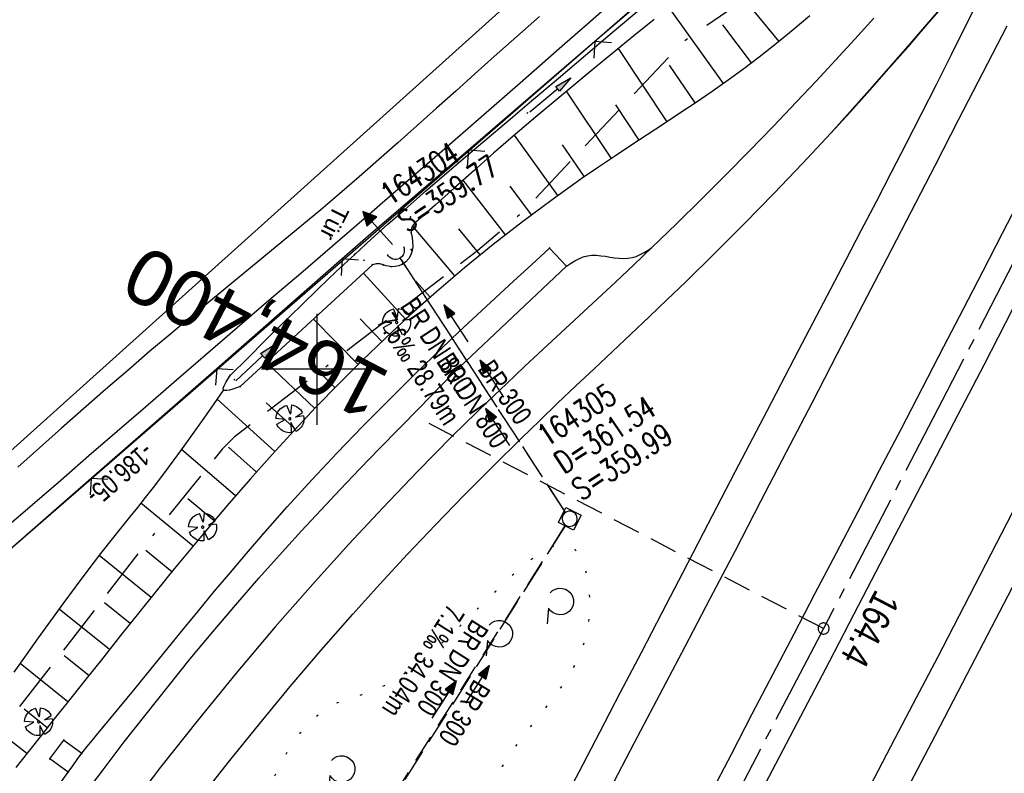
# Model space of a CAD drawing. Extents: x 510037 to 510706, y 460701 to 461658.
# Tile 23 of 34: x 510373 to 510462, y 461264 to 461331. Entities that reach past the tile are written whole.
import ezdxf
from ezdxf.enums import TextEntityAlignment as Align

# ---------------------------------------------------------------- set-up
doc = ezdxf.new("R2010")
doc.units = 0
doc.header["$LTSCALE"] = 10
doc.header["$MEASUREMENT"] = 0
for name, pattern in [('ACAD_ISO16W100', [73, 15, -6.5, 15, -6.5, 15, -7, 1, -7]), ('ACHSE', [5.5, 4, -0.5, 0.5, -0.5]), ('AUSGEZOGEN', [0]), ('LT00', [0]), ('LT07', [0.22, 0.02, -0.2]), ('LT12', [0.4, 0.3, -0.1]), ('LT17', [0.15, 0.1, -0.05]), ('STRICHLINIE2', [0.375, 0.25, -0.125])]:
    doc.linetypes.add(name, pattern=pattern)
doc.layers.get('0').update_dxf_attribs({"linetype": 'LT00'})
for name, color, linetype in [('--EK_FBR', 1, 'LT00'), ('--EK_Halt-Pfeil', 4, 'LT00'), ('--EK_Haltung', 7, 'STRICHLINIE2'), ('--EK_Haltung-Text', 140, 'LT00'), ('--EK_Schacht-Text', 5, 'LT00'), ('--EK_ST-93-1', 30, 'LT17'), ('--EL_DFK_AB_L', 21, 'LT00'), ('--EL_Halt-Pfeil', 4, 'LT00'), ('--EL_Haltung', 182, 'STRICHLINIE2'), ('--EL_Haltung-Text', 182, 'LT00'), ('-AX-093', 35, 'ACHSE'), ('-ST-93-1', 250, 'LT00'), ('ABSTAND', 8, 'LT00'), ('BAB-KABEL', 220, 'ACAD_ISO16W100'), ('DFK_AB_L', 21, 'LT00'), ('DFK_KATASTER', 250, 'LT00'), ('DL', 182, 'LT12'), ('DL_PFEIL', 201, 'LT00'), ('DL_TEXT', 182, 'LT00'), ('GEHOELZ_SYMB', 252, 'Continuous'), ('PFEIL', 140, 'AUSGEZOGEN'), ('TOR_TEXT_A', 11, 'Continuous'), ('V108_AFBR_BAB', 250, 'LT00'), ('V108_BAUM', 250, 'LT00'), ('V108_BOESCH', 250, 'LT00'), ('V108_BOSCHUNG', 250, 'LT00'), ('V108_GEHOELZ', 250, 'LT07'), ('V108_GEHWEG', 250, 'LT00'), ('V108_GRABEN', 250, 'LT00'), ('V108_KA_MULD', 182, 'LT00'), ('V108_LD_MARK', 250, 'LT00'), ('V108_PARK_MS', 1, 'LT00'), ('V108_PK_GR', 1, 'LT00'), ('V108_RASTER', 250, 'LT00'), ('V108_TOR', 10, 'LT00'), ('V108_UK_DURCH', 182, 'LT00'), ('V108_ZAUN', 40, 'LT00')]:
    doc.layers.add(name, color=color, linetype=linetype)
doc.styles.add('Beschrift', font='ARIAL.TTF')
doc.styles.add('Haltungsbeschriftung', font='ARIAL.TTF', dxfattribs={"width": 0.75})
doc.styles.add('schachtbeschriftung', font='romans.shx', dxfattribs={"width": 0.75, "height": 2})
doc.styles.get("Standard").update_dxf_attribs({"font": 'ARIAL.TTF'})

# ---------------------------------------------------------------- blocks, each defined once
blk = doc.blocks.new('GEHOELZ_SYMB')
at = {"layer": 'GEHOELZ_SYMB'}
blk.add_line((0, 0), (1.4, 0), dxfattribs=at)
blk.add_lwpolyline([(-1.388, 0.017), (-1.612, 0.221), (-1.778, 0.474), (-1.876, 0.761), (-1.898, 1.063), (-1.844, 1.361), (-1.718, 1.636), (-1.526, 1.87), (-1.282, 2.05), (-1, 2.162), (-0.7, 2.2), (-0.4, 2.162), (-0.118, 2.05), (0.126, 1.87), (0.318, 1.636), (0.444, 1.361), (0.498, 1.063), (0.476, 0.761), (0.378, 0.474), (0.212, 0.221), (-0.012, 0.017)], dxfattribs=at)
blk = doc.blocks.new('SYMB0070')
at = {"color": 0, "linetype": 'ByBlock'}
for p, q in [((-0.5, 0), (0.2, 0)), ((0.5, 0), (0.2, 0.1)), ((0.2, 0.1), (0.2, 0)), ((0.468, 0), (0.21, 0.086)), ((0.21, 0.086), (0.21, -0.086)), ((0.21, -0.086), (0.468, 0)), ((0.22, -0.072), (0.437, 0)), ((0.23, -0.058), (0.405, 0)), ((0.24, -0.045), (0.374, 0)), ((0.342, 0), (0.25, 0.031)), ((0.25, 0.031), (0.25, -0.031)), ((0.25, -0.031), (0.342, 0)), ((0.26, -0.017), (0.31, 0)), ((0.27, -0.003), (0.279, 0))]:
    blk.add_line(p, q, dxfattribs=at)
for points in [[(0.2, 0), (0.2, -0.1), (0.5, 0)], [(0.437, 0), (0.22, 0.072), (0.22, -0.072)], [(0.405, 0), (0.23, 0.058), (0.23, -0.058)], [(0.374, 0), (0.24, 0.045), (0.24, -0.045)], [(0.31, 0), (0.26, 0.017), (0.26, -0.017)], [(0.279, 0), (0.27, 0.003), (0.27, -0.003)]]:
    blk.add_lwpolyline(points, dxfattribs=at)
blk = doc.blocks.new('Pfreil3')
at = {"layer": 'PFEIL'}
blk.add_hatch(color=256, dxfattribs=at).paths.add_polyline_path([(-1.549, 0.273), (-1.549, -0.273), (0, 0)])
for p, q in [((-1.549, 0), (-4.831, 0)), ((-1.549, -0.273), (-1.549, 0.273)), ((-1.549, 0.273), (0, 0)), ((0, 0), (-1.549, -0.273))]:
    blk.add_line(p, q, dxfattribs=at)
blk = doc.blocks.new('SYMB0011')
at = {"color": 0, "linetype": 'ByBlock'}
for p, q in [((0.5, 0), (-0.5, 0)), ((0, 0.5), (0, -0.5))]:
    blk.add_line(p, q, dxfattribs=at)
blk = doc.blocks.new('SYMB1107')
at = {"color": 0, "linetype": 'ByBlock'}
for points in [[(-0.2, 0), (-0.196157, 0.039018), (-0.184776, 0.076537), (-0.166294, 0.111114), (-0.141421, 0.141421), (-0.111114, 0.166294), (-0.076537, 0.184776), (-0.039018, 0.196157), (0, 0.2)], [(0, 0.2), (0.039018, 0.196157), (0.076537, 0.184776), (0.111114, 0.166294), (0.141421, 0.141421), (0.166294, 0.111114), (0.184776, 0.076537), (0.196157, 0.039018), (0.2, 0)]]:
    blk.add_lwpolyline(points, dxfattribs=at)
blk = doc.blocks.new('SYMB1122')
at = {"color": 0, "linetype": 'ByBlock'}
for p, q in [((0.311075, 0.391979), (0.09863, 0.092887)), ((0.09863, 0.092887), (0.418246, 0.260377)), ((-0.475333, -0.172973), (-0.166954, -0.06134)), ((-0.166954, -0.06134), (-0.386962, -0.319059)), ((0.008901, -0.038997), (0.02494, -0.031273)), ((0.377481, -0.336756), (0.093097, -0.145464)), ((0.093097, -0.145464), (0.215406, -0.456826)), ((0.022929, -0.501191), (-0.043246, -0.49913))]:
    blk.add_line(p, q, dxfattribs=at)
for points in [[(-0.316293, 0.394214), (-0.150355, 0.155979), (-0.405806, 0.30112)], [(-0.316355, 0.394287), (-0.266036, 0.429988), (-0.211684, 0.459185), (-0.154136, 0.481431), (-0.094277, 0.496382), (-0.033028, 0.50381), (0.028669, 0.503599)], [(0.028669, 0.503599), (0.089866, 0.495753), (0.149621, 0.480392), (0.207015, 0.457753), (0.261166, 0.428184), (0.31124, 0.39214)], [(-0.508141, 0.010932), (-0.503002, 0.073258), (-0.489922, 0.134413), (-0.469118, 0.19339), (-0.440931, 0.249215), (-0.405825, 0.300971)], [(-0.475728, -0.172816), (-0.494391, -0.113127), (-0.505255, -0.05154), (-0.508141, 0.010932)], [(-0.02494, 0.031273), (-0.036039, 0.017355), (-0.04, 0)], [(-0.04, 0), (-0.036039, -0.017355), (-0.02494, -0.031273), (-0.008901, -0.038997), (0.008901, -0.038997)], [(0.008901, 0.038997), (-0.008901, 0.038997), (-0.02494, 0.031273)], [(0.04, 0), (0.036039, 0.017355), (0.02494, 0.031273), (0.008901, 0.038997)], [(0.02494, -0.031273), (0.036039, -0.017355), (0.04, 0)], [(0.418338, 0.260323), (0.450658, 0.204641), (0.475368, 0.14519), (0.492037, 0.083003), (0.500376, 0.019163), (0.500238, -0.045218), (0.491628, -0.109022), (0.474694, -0.171137), (0.449731, -0.230483), (0.417173, -0.286026), (0.377588, -0.336801)], [(-0.043246, -0.49913), (-0.108608, -0.48859), (-0.172076, -0.469745), (-0.232599, -0.442906), (-0.289176, -0.408519), (-0.340869, -0.367153), (-0.386823, -0.319492)], [(0.215414, -0.456858), (0.153338, -0.479878), (0.088821, -0.494738), (0.022929, -0.501191)]]:
    blk.add_lwpolyline(points, dxfattribs=at)
blk = doc.blocks.new('SYMB1210')
at = {"color": 0, "linetype": 'ByBlock'}
blk.add_line((0.018815, -0.179014), (0.055623, -0.17119), dxfattribs=at)
for points in [[(-0.2, -0.2), (-0.2, 0.2), (0.2, 0.2), (0.2, -0.2), (-0.2, -0.2)], [(0.018815, 0.179014), (-0.018815, 0.179014), (-0.055623, 0.17119), (-0.09, 0.155885), (-0.120444, 0.133766), (-0.145623, 0.105801), (-0.164438, 0.073213), (-0.176067, 0.037424), (-0.18, 0)], [(-0.18, 0), (-0.176067, -0.037424), (-0.164438, -0.073213), (-0.145623, -0.105801), (-0.120444, -0.133766), (-0.09, -0.155885), (-0.055623, -0.17119), (-0.018815, -0.179014), (0.018815, -0.179014)], [(0.18, 0), (0.176067, 0.037424), (0.164438, 0.073213), (0.145623, 0.105801), (0.120444, 0.133766), (0.09, 0.155885), (0.055623, 0.17119), (0.018815, 0.179014)], [(0.055623, -0.17119), (0.09, -0.155885), (0.120444, -0.133766), (0.145623, -0.105801), (0.164438, -0.073213), (0.176067, -0.037424), (0.18, 0)]]:
    blk.add_lwpolyline(points, dxfattribs=at)
blk = doc.blocks.new('SYMB0024')
at = {"color": 0, "linetype": 'ByBlock'}
for p, q in [((-0.5, 0.5), (0, 0)), ((0, 0), (0.5, 0.5))]:
    blk.add_line(p, q, dxfattribs=at)
blk = doc.blocks.new('SYMB2')
at = {"color": 0, "linetype": 'ByBlock', "flags": 128}
for points in [[(-0.031395, 0.499013), (-0.093691, 0.491144), (-0.154509, 0.475528), (-0.21289, 0.452414), (-0.267913, 0.422164), (-0.318712, 0.385257), (-0.364484, 0.342274), (-0.404509, 0.293893), (-0.438154, 0.240877), (-0.464888, 0.184062), (-0.484292, 0.124345), (-0.496058, 0.062667), (-0.5, 0)], [(-0.5, 0), (-0.496058, -0.062667), (-0.484292, -0.124345), (-0.464888, -0.184062), (-0.438154, -0.240877), (-0.404509, -0.293893), (-0.364485, -0.342274), (-0.318712, -0.385257), (-0.267914, -0.422164), (-0.21289, -0.452414), (-0.154509, -0.475529), (-0.093691, -0.491144), (-0.031395, -0.499014), (0.031395, -0.499014)], [(0.5, 0), (0.496057, 0.062667), (0.484292, 0.124345), (0.464888, 0.184062), (0.438153, 0.240877), (0.404509, 0.293893), (0.364484, 0.342274), (0.318712, 0.385257), (0.267913, 0.422164), (0.21289, 0.452414), (0.154509, 0.475528), (0.093691, 0.491144), (0.031395, 0.499013), (-0.031395, 0.499013)], [(0.031395, -0.499014), (0.093691, -0.491144), (0.154509, -0.475529), (0.21289, -0.452414), (0.267914, -0.422164), (0.318712, -0.385257), (0.364485, -0.342274), (0.404509, -0.293893), (0.438154, -0.240877), (0.464889, -0.184062), (0.484292, -0.124345), (0.496058, -0.062667), (0.5, 0)]]:
    blk.add_lwpolyline(points, dxfattribs=at)

msp = doc.modelspace()

# ---------------------------------------------------------------- linework, layer by layer
at = {"layer": '--EK_FBR'}
for points in [[(510446.234, 461321.265), (510447.988, 461323.188), (510449.727, 461325.125), (510451.453, 461327.074), (510453.167, 461329.032), (510454.874, 461330.998), (510456.573, 461332.97), (510458.269, 461334.946), (510459.962, 461336.924)], [(510426.344, 461332.846), (510424.322, 461331.075), (510422.303, 461329.303), (510420.285, 461327.529), (510418.266, 461325.756), (510414.769, 461322.696), (510411.265, 461319.643), (510407.754, 461316.596), (510404.238, 461313.556), (510401.383, 461311.094), (510398.526, 461308.634), (510395.668, 461306.176), (510392.811, 461303.718), (510389.955, 461301.258), (510387.101, 461298.795), (510384.558, 461296.596), (510382.016, 461294.394), (510379.475, 461292.192), (510376.933, 461289.992), (510374.389, 461287.793), (510371.841, 461285.599)], [(510420.004, 461331.77), (510415.937, 461328.156), (510414.206, 461326.604), (510412.476, 461325.049), (510410.747, 461323.495), (510409.015, 461321.942), (510407.279, 461320.394), (510405.537, 461318.854), (510403.787, 461317.323), (510402.027, 461315.804), (510400.336, 461314.367), (510398.636, 461312.94), (510396.928, 461311.522), (510395.216, 461310.11), (510393.502, 461308.7), (510391.786, 461307.292), (510390.072, 461305.881), (510388.362, 461304.467), (510386.657, 461303.046), (510384.96, 461301.615), (510382.957, 461299.902), (510380.965, 461298.175), (510378.982, 461296.437), (510377.007, 461294.691), (510375.036, 461292.939), (510373.068, 461291.184)], [(510458.954, 461332.149), (510457.991, 461330.195), (510457.023, 461328.244), (510455.698, 461325.601), (510454.362, 461322.965), (510453.015, 461320.333), (510451.661, 461317.705), (510450.3, 461315.081), (510448.934, 461312.459), (510447.566, 461309.839), (510446.196, 461307.219), (510443.324, 461301.724), (510440.454, 461296.228), (510437.589, 461290.73), (510434.728, 461285.229), (510432.867, 461281.643), (510431.006, 461278.057), (510429.145, 461274.472), (510427.282, 461270.887), (510425.415, 461267.305), (510423.542, 461263.725), (510421.702, 461260.224)], [(510430.126, 461310.955), (510428.501, 461309.41), (510426.868, 461307.874), (510425.228, 461306.345), (510423.585, 461304.819), (510421.942, 461303.294), (510420.3, 461301.766), (510418.663, 461300.234), (510417.033, 461298.695), (510415.413, 461297.145), (510412.196, 461293.993), (510409.029, 461290.791), (510405.911, 461287.539), (510402.842, 461284.242), (510399.822, 461280.899), (510396.241, 461276.806), (510392.731, 461272.653), (510389.293, 461268.44), (510385.925, 461264.169), (510384.02, 461261.686)], [(510389.482, 461261.378), (510392.135, 461264.766), (510394.833, 461268.118), (510397.576, 461271.432), (510400.366, 461274.707), (510403.203, 461277.941), (510405.653, 461280.657), (510408.136, 461283.343), (510410.652, 461285.999), (510413.198, 461288.625), (510415.775, 461291.222), (510418.38, 461293.789), (510420.007, 461295.365), (510421.643, 461296.933), (510423.284, 461298.493), (510424.929, 461300.05), (510426.576, 461301.606), (510428.223, 461303.161), (510429.866, 461304.72), (510431.505, 461306.284), (510433.136, 461307.856)], [(510464.34, 461283.805), (510461.41, 461278.157), (510458.473, 461272.512), (510455.609, 461267.027), (510452.738, 461261.545), (510449.861, 461256.066), (510446.981, 461250.589), (510444.821, 461246.487), (510442.661, 461242.386), (510440.501, 461238.284), (510438.344, 461234.181), (510436.189, 461230.076), (510434.557, 461226.961), (510432.926, 461223.845), (510431.295, 461220.729), (510429.662, 461217.614)]]:
    msp.add_lwpolyline(points, dxfattribs=at)
at = {"layer": '--EK_FBR', "color": 0}
for points in [[(510450.089, 461331.615), (510448.375, 461329.714), (510446.645, 461327.827), (510444.901, 461325.952), (510443.146, 461324.088), (510441.019, 461321.857), (510438.876, 461319.641), (510436.717, 461317.441), (510434.539, 461315.259), (510432.343, 461313.096), (510430.126, 461310.955)], [(510433.136, 461307.856), (510435.815, 461310.479), (510438.467, 461313.13), (510441.089, 461315.811), (510443.678, 461318.522), (510446.234, 461321.265)], [(510463.392, 461315.645), (510461.64, 461312.233), (510459.886, 461308.822), (510458.128, 461305.412), (510456.367, 461302.005), (510454.44, 461298.292), (510452.509, 461294.581), (510450.574, 461290.872), (510448.637, 461287.163), (510446.699, 461283.455), (510444.763, 461279.747), (510442.884, 461276.143), (510441.006, 461272.539), (510439.127, 461268.935), (510437.248, 461265.331), (510435.366, 461261.729)], [(510462.582, 461305.418), (510459.976, 461300.376), (510457.649, 461295.888), (510455.317, 461291.403), (510452.981, 461286.92), (510450.643, 461282.438), (510448.303, 461277.957), (510446.061, 461273.665), (510443.819, 461269.373), (510441.575, 461265.082), (510439.328, 461260.792), (510437.078, 461256.504), (510434.858, 461252.282), (510432.635, 461248.061), (510430.41, 461243.842), (510428.184, 461239.623), (510425.957, 461235.405), (510423.661, 461231.055), (510421.363, 461226.705), (510419.064, 461222.356), (510416.761, 461218.009)]]:
    msp.add_lwpolyline(points, dxfattribs=at)
at = {"layer": '--EK_Haltung'}
for p, q in [((510422.317, 461287.164), (510407.459, 461310.056)), ((510404.875, 461258.433), (510422.323, 461285.902))]:
    msp.add_line(p, q, dxfattribs=at)
at = {"layer": '--EK_ST-93-1', "ltscale": 2.5}
msp.add_line((510445.57, 461276.658), (510410.077, 461295.107), dxfattribs=at)
at = {"layer": '--EL_DFK_AB_L'}
msp.add_line((510312.406, 461231.661), (510451.684, 461352.747), dxfattribs=at)
at = {"layer": '--EL_Haltung'}
for p, q in [((510422.317, 461287.164), (510407.459, 461310.056)), ((510404.875, 461258.433), (510422.323, 461285.902))]:
    msp.add_line(p, q, dxfattribs=at)
at = {"layer": '-AX-093', "ltscale": 0.2}
msp.add_lwpolyline([(510527.066, 461437.234), (510515.84, 461414.577), (510504.543, 461391.955), (510493.175, 461369.369), (510481.735, 461346.82), (510479.769, 461342.962), (510468.246, 461320.455), (510456.653, 461297.983), (510444.991, 461275.548), (510433.262, 461253.147), (510421.466, 461230.781), (510409.606, 461208.45), (510397.682, 461186.152), (510385.696, 461163.888), (510373.649, 461141.657), (510361.542, 461119.458), (510349.377, 461097.292), (510337.154, 461075.156), (510324.875, 461053.052), (510312.542, 461030.979)], dxfattribs=at)
at = {"layer": 'BAB-KABEL', "ltscale": 0.03, "flags": 128}
msp.add_lwpolyline([(510574.854, 461594.797), (510569.709, 461582.702), (510561.197, 461562.126), (510551.358, 461540.285), (510542.348, 461520.114), (510533.339, 461500.769), (510523.916, 461480.839), (510512.925, 461456.785), (510503.173, 461435.53), (510491.516, 461410.888), (510474.146, 461375.68), (510470.859, 461368.066), (510456.674, 461345.86), (510442.111, 461335.81), (510432.931, 461329.474), (510418.518, 461314.174), (510414.451, 461310.683), (510392.53, 461293.882), (510391.469, 461292.794), (510384.563, 461284.244), (510370.438, 461266.049), (510358.864, 461249.204), (510349.555, 461235.403), (510346.847, 461229.517), (510339.039, 461212.715), (510332.433, 461196.665), (510327.779, 461184.214), (510324.163, 461168.348), (510321.559, 461140.499), (510321.109, 461134.948), (510320.207, 461121.149), (510318.96, 461109.13), (510317.768, 461098.77), (510314.001, 461086.177), (510307.387, 461063.506), (510303.808, 461056.081), (510295.354, 461038.149), (510284.521, 461019.14), (510277.078, 461005.45), (510269.639, 460991.858), (510259.079, 460974.133), (510247.227, 460955.03), (510235.378, 460934.178), (510229.775, 460924.434), (510224.086, 460914.625), (510217.196, 460902.584), (510206.179, 460883.308), (510199.385, 460872.008), (510196.631, 460864.652), (510190.018, 460847.767), (510183.495, 460836.65), (510180.008, 460830.874), (510176.148, 460823.975), (510174.496, 460821.683), (510167.06, 460811.484), (510163.849, 460807.726), (510158.702, 460798.437), (510145.591, 460775.749), (510145.515, 460775.622), (510145.337, 460775.342)], dxfattribs=at)
at = {"layer": 'DFK_AB_L'}
msp.add_line((510312.406, 461231.661), (510451.684, 461352.747), dxfattribs=at)
at = {"layer": 'DFK_KATASTER'}
msp.add_line((510369.098, 461289.671), (510434.33, 461348.34), dxfattribs=at)
at = {"layer": 'DL'}
for p, q in [((510422.317, 461287.164), (510407.459, 461310.056)), ((510422.317, 461285.89), (510404.967, 461258.429))]:
    msp.add_line(p, q, dxfattribs=at)
at = {"layer": 'V108_AFBR_BAB'}
for points in [[(510446.234, 461321.265), (510447.988, 461323.188), (510449.727, 461325.125), (510451.453, 461327.074), (510453.167, 461329.032), (510454.874, 461330.998), (510456.573, 461332.97), (510458.269, 461334.946), (510459.962, 461336.924)], [(510426.344, 461332.846), (510424.322, 461331.075), (510422.303, 461329.303), (510420.285, 461327.529), (510418.266, 461325.756), (510414.769, 461322.696), (510411.265, 461319.643), (510407.754, 461316.596), (510404.238, 461313.556), (510401.383, 461311.094), (510398.526, 461308.634), (510395.668, 461306.176), (510392.811, 461303.718), (510389.955, 461301.258), (510387.101, 461298.795), (510384.558, 461296.596), (510382.016, 461294.394), (510379.475, 461292.192), (510376.933, 461289.992), (510374.389, 461287.793), (510371.841, 461285.599)], [(510420.004, 461331.77), (510415.937, 461328.156), (510414.206, 461326.604), (510412.476, 461325.049), (510410.747, 461323.495), (510409.015, 461321.942), (510407.279, 461320.394), (510405.537, 461318.854), (510403.787, 461317.323), (510402.027, 461315.804), (510400.336, 461314.367), (510398.636, 461312.94), (510396.928, 461311.522), (510395.216, 461310.11), (510393.502, 461308.7), (510391.786, 461307.292), (510390.072, 461305.881), (510388.362, 461304.467), (510386.657, 461303.046), (510384.96, 461301.615), (510382.957, 461299.902), (510380.965, 461298.175), (510378.982, 461296.437), (510377.007, 461294.691), (510375.036, 461292.939), (510373.068, 461291.184)], [(510458.954, 461332.149), (510457.991, 461330.195), (510457.023, 461328.244), (510455.698, 461325.601), (510454.362, 461322.965), (510453.015, 461320.333), (510451.661, 461317.705), (510450.3, 461315.081), (510448.934, 461312.459), (510447.566, 461309.839), (510446.196, 461307.219), (510443.324, 461301.724), (510440.454, 461296.228), (510437.589, 461290.73), (510434.728, 461285.229), (510432.867, 461281.643), (510431.006, 461278.057), (510429.145, 461274.472), (510427.282, 461270.887), (510425.415, 461267.305), (510423.542, 461263.725), (510421.702, 461260.224)], [(510430.126, 461310.955), (510428.501, 461309.41), (510426.868, 461307.874), (510425.228, 461306.345), (510423.585, 461304.819), (510421.942, 461303.294), (510420.3, 461301.766), (510418.663, 461300.234), (510417.033, 461298.695), (510415.413, 461297.145), (510412.196, 461293.993), (510409.029, 461290.791), (510405.911, 461287.539), (510402.842, 461284.242), (510399.822, 461280.899), (510396.241, 461276.806), (510392.731, 461272.653), (510389.293, 461268.44), (510385.925, 461264.169), (510384.02, 461261.686)], [(510389.482, 461261.378), (510392.135, 461264.766), (510394.833, 461268.118), (510397.576, 461271.432), (510400.366, 461274.707), (510403.203, 461277.941), (510405.653, 461280.657), (510408.136, 461283.343), (510410.652, 461285.999), (510413.198, 461288.625), (510415.775, 461291.222), (510418.38, 461293.789), (510420.007, 461295.365), (510421.643, 461296.933), (510423.284, 461298.493), (510424.929, 461300.05), (510426.576, 461301.606), (510428.223, 461303.161), (510429.866, 461304.72), (510431.505, 461306.284), (510433.136, 461307.856)], [(510464.34, 461283.805), (510461.41, 461278.157), (510458.473, 461272.512), (510455.609, 461267.027), (510452.738, 461261.545), (510449.861, 461256.066), (510446.981, 461250.589), (510444.821, 461246.487), (510442.661, 461242.386), (510440.501, 461238.284), (510438.344, 461234.181), (510436.189, 461230.076), (510434.557, 461226.961), (510432.926, 461223.845), (510431.295, 461220.729), (510429.662, 461217.614)]]:
    msp.add_lwpolyline(points, dxfattribs=at)
at = {"layer": 'V108_AFBR_BAB', "color": 2}
for points in [[(510450.089, 461331.615), (510448.375, 461329.714), (510446.645, 461327.827), (510444.901, 461325.952), (510443.146, 461324.088), (510441.019, 461321.857), (510438.876, 461319.641), (510436.717, 461317.441), (510434.539, 461315.259), (510432.343, 461313.096), (510430.126, 461310.955)], [(510433.136, 461307.856), (510435.815, 461310.479), (510438.467, 461313.13), (510441.089, 461315.811), (510443.678, 461318.522), (510446.234, 461321.265)], [(510463.392, 461315.645), (510461.64, 461312.233), (510459.886, 461308.822), (510458.128, 461305.412), (510456.367, 461302.005), (510454.44, 461298.292), (510452.509, 461294.581), (510450.574, 461290.872), (510448.637, 461287.163), (510446.699, 461283.455), (510444.763, 461279.747), (510442.884, 461276.143), (510441.006, 461272.539), (510439.127, 461268.935), (510437.248, 461265.331), (510435.366, 461261.729)], [(510462.582, 461305.418), (510459.976, 461300.376), (510457.649, 461295.888), (510455.317, 461291.403), (510452.981, 461286.92), (510450.643, 461282.438), (510448.303, 461277.957), (510446.061, 461273.665), (510443.819, 461269.373), (510441.575, 461265.082), (510439.328, 461260.792), (510437.078, 461256.504), (510434.858, 461252.282), (510432.635, 461248.061), (510430.41, 461243.842), (510428.184, 461239.623), (510425.957, 461235.405), (510423.661, 461231.055), (510421.363, 461226.705), (510419.064, 461222.356), (510416.761, 461218.009)]]:
    msp.add_lwpolyline(points, dxfattribs=at)
at = {"layer": 'V108_BOESCH'}
for points in [[(510444.319, 461331.833), (510442.833, 461330.56), (510441.324, 461329.317), (510439.789, 461328.106), (510438.391, 461327.052), (510436.974, 461326.023), (510435.54, 461325.014), (510434.093, 461324.022), (510432.635, 461323.043), (510431.171, 461322.071), (510429.703, 461321.104), (510428.234, 461320.137), (510426.768, 461319.165), (510425.307, 461318.184), (510423.856, 461317.191), (510421.142, 461315.267), (510418.472, 461313.283), (510415.848, 461311.24), (510413.271, 461309.139), (510410.741, 461306.982), (510408.259, 461304.77), (510406.122, 461302.784), (510404.022, 461300.759), (510401.956, 461298.698), (510399.924, 461296.603), (510397.924, 461294.476), (510395.955, 461292.322), (510394.015, 461290.143), (510392.102, 461287.941), (510390.436, 461285.982), (510388.787, 461284.009), (510387.153, 461282.024), (510385.531, 461280.03), (510383.918, 461278.027), (510382.312, 461276.017), (510380.71, 461274.003), (510379.108, 461271.986), (510377.505, 461269.969), (510376.349, 461268.515), (510375.193, 461267.059), (510374.042, 461265.6), (510372.898, 461264.135)], [(510391.576, 461298.15), (510390.696, 461296.878), (510389.812, 461295.608), (510388.923, 461294.342), (510388.025, 461293.082), (510387.116, 461291.831), (510386.193, 461290.592), (510385.252, 461289.365), (510384.543, 461288.464), (510383.827, 461287.568), (510383.107, 461286.676), (510382.387, 461285.783), (510381.671, 461284.887), (510380.51, 461283.402), (510379.367, 461281.903), (510378.239, 461280.392), (510377.124, 461278.872), (510376.018, 461277.345), (510374.919, 461275.812), (510373.824, 461274.277), (510372.729, 461272.742)]]:
    msp.add_lwpolyline(points, dxfattribs=at)
at = {"layer": 'V108_BOSCHUNG'}
for p, q in [((510441.564, 461329.512), (510436.09, 461336.266)), ((510436.577, 461325.741), (510431.66, 461332.599)), ((510439.098, 461327.58), (510436.492, 461331.006)), ((510431.496, 461322.287), (510427.107, 461328.877)), ((510434.03, 461323.98), (510431.717, 461327.367)), ((510426.5, 461318.987), (510422.441, 461325.035)), ((510428.982, 461320.63), (510426.882, 461323.801)), ((510421.662, 461315.641), (510417.756, 461321.068)), ((510424.065, 461317.336), (510422.076, 461320.198)), ((510416.961, 461312.116), (510413.139, 461317.026)), ((510419.298, 461313.904), (510417.367, 461316.477)), ((510412.401, 461308.406), (510408.59, 461312.925)), ((510414.667, 461310.287), (510412.756, 461312.638)), ((510407.968, 461304.503), (510404.165, 461308.659)), ((510410.171, 461306.482), (510408.884, 461307.946)), ((510403.694, 461300.439), (510399.681, 461304.52)), ((510405.818, 461302.496), (510403.868, 461304.54)), ((510399.791, 461296.462), (510395.437, 461300.604)), ((510401.605, 461298.345), (510399.524, 461300.4)), ((510396.203, 461292.597), (510391.001, 461297.319)), ((510398.042, 461294.604), (510395.412, 461296.977)), ((510392.668, 461288.598), (510387.81, 461292.784)), ((510394.532, 461290.756), (510392.016, 461292.984)), ((510390.747, 461286.351), (510388.372, 461288.341)), ((510388.835, 461284.067), (510384.134, 461287.951)), ((510385.06, 461279.447), (510380.378, 461283.23)), ((510386.943, 461281.768), (510384.591, 461283.683)), ((510383.189, 461277.116), (510380.875, 461278.971)), ((510381.319, 461274.77), (510376.785, 461278.406)), ((510379.453, 461272.421), (510377.242, 461274.194)), ((510377.587, 461270.071), (510373.285, 461273.522)), ((510375.726, 461267.731), (510373.63, 461269.4)), ((510373.88, 461265.394), (510369.766, 461268.615))]:
    msp.add_line(p, q, dxfattribs=at)
at = {"layer": 'V108_GEHOELZ', "flags": 128}
msp.add_lwpolyline([(510381.014, 461203.715), (510371.482, 461182.658), (510349.039, 461138.17), (510348.966, 461137.689), (510348.882, 461137.216), (510348.779, 461136.762), (510348.644, 461136.333), (510348.468, 461135.94), (510348.241, 461135.591), (510347.953, 461135.295), (510347.612, 461135.066), (510347.223, 461134.889), (510346.803, 461134.761), (510346.372, 461134.676), (510345.946, 461134.63), (510345.136, 461134.645), (510344.425, 461134.799), (510343.808, 461135.083), (510343.28, 461135.489), (510342.838, 461136.007), (510342.475, 461136.629), (510342.188, 461137.346), (510341.972, 461138.149), (510341.822, 461139.029), (510341.733, 461139.978), (510341.702, 461140.988), (510341.722, 461142.048), (510341.789, 461143.15), (510341.899, 461144.286), (510342.048, 461145.446), (510342.229, 461146.623), (510342.439, 461147.806), (510342.673, 461148.988), (510342.926, 461150.16), (510343.194, 461151.312), (510343.472, 461152.436), (510343.755, 461153.523), (510344.038, 461154.565), (510344.317, 461155.552), (510344.557, 461156.375), (510344.791, 461157.157), (510345.017, 461157.906), (510345.237, 461158.63), (510345.451, 461159.339), (510345.659, 461160.039), (510345.86, 461160.74), (510346.198, 461161.98), (510346.523, 461163.243), (510346.837, 461164.526), (510347.147, 461165.824), (510347.455, 461167.136), (510347.767, 461168.457), (510348.085, 461169.783), (510348.415, 461171.112), (510348.761, 461172.44), (510349.127, 461173.763), (510349.516, 461175.078), (510349.934, 461176.381), (510350.385, 461177.67), (510350.872, 461178.94), (510351.444, 461180.292), (510352.058, 461181.621), (510352.71, 461182.931), (510353.393, 461184.223), (510354.102, 461185.501), (510354.832, 461186.768), (510355.577, 461188.027), (510356.333, 461189.279), (510357.092, 461190.53), (510357.85, 461191.78), (510358.602, 461193.033), (510359.342, 461194.292), (510360.065, 461195.561), (510360.764, 461196.84), (510361.537, 461198.331), (510362.276, 461199.838), (510362.988, 461201.359), (510363.677, 461202.893), (510364.348, 461204.436), (510365.005, 461205.985), (510365.654, 461207.54), (510366.3, 461209.096), (510366.946, 461210.652), (510367.599, 461212.205), (510368.512, 461214.328), (510369.449, 461216.439), (510370.412, 461218.537), (510371.407, 461220.62), (510372.434, 461222.686), (510373.499, 461224.735), (510374.604, 461226.763), (510375.752, 461228.77), (510376.947, 461230.754), (510377.845, 461232.181), (510378.765, 461233.597), (510379.703, 461235.003), (510380.654, 461236.401), (510381.613, 461237.793), (510382.576, 461239.18), (510383.538, 461240.563), (510384.495, 461241.946), (510385.442, 461243.328), (510386.376, 461244.713), (510387.291, 461246.101), (510388.182, 461247.495), (510389.047, 461248.895), (510389.727, 461250.041), (510390.388, 461251.197), (510391.032, 461252.367), (510391.66, 461253.557), (510392.275, 461254.77), (510392.878, 461256.011), (510393.471, 461257.285), (510394.056, 461258.595), (510394.449, 461259.501), (510394.842, 461260.419), (510395.241, 461261.34), (510395.649, 461262.258), (510396.069, 461263.165), (510396.507, 461264.053), (510396.966, 461264.916), (510397.449, 461265.746), (510397.962, 461266.535), (510398.507, 461267.275), (510399.088, 461267.961), (510399.71, 461268.583), (510400.377, 461269.135), (510401.092, 461269.609), (510401.859, 461269.997), (510402.377, 461270.2), (510402.916, 461270.379), (510403.47, 461270.547), (510404.038, 461270.72), (510404.616, 461270.91), (510405.201, 461271.131), (510406.051, 461271.525), (510406.906, 461272.003), (510407.765, 461272.555), (510408.625, 461273.173), (510409.484, 461273.845), (510410.34, 461274.563), (510411.191, 461275.316), (510412.034, 461276.094), (510412.868, 461276.889), (510413.691, 461277.689), (510414.499, 461278.486), (510415.292, 461279.27), (510416.068, 461280.03), (510416.823, 461280.758), (510417.556, 461281.442), (510418.264, 461282.074), (510418.947, 461282.644), (510419.6, 461283.142), (510420.224, 461283.558), (510420.814, 461283.882), (510421.369, 461284.105), (510421.888, 461284.217), (510422.367, 461284.208), (510422.806, 461284.068), (510423.201, 461283.788), (510423.55, 461283.357), (510423.772, 461282.951), (510423.968, 461282.472), (510424.137, 461281.932), (510424.277, 461281.341), (510424.386, 461280.71), (510424.464, 461280.048), (510424.509, 461279.367), (510424.52, 461278.678), (510424.495, 461277.991), (510424.433, 461277.316), (510424.277, 461276.379), (510424.048, 461275.486), (510423.753, 461274.633), (510423.399, 461273.816), (510422.995, 461273.029), (510422.546, 461272.269), (510422.061, 461271.531), (510421.547, 461270.812), (510421.011, 461270.106), (510420.46, 461269.409), (510419.901, 461268.716), (510419.343, 461268.025), (510418.791, 461267.329), (510418.254, 461266.625), (510417.42, 461265.448), (510416.638, 461264.241), (510415.904, 461263.006), (510415.212, 461261.746), (510414.558, 461260.464), (510413.934, 461259.164), (510413.337, 461257.848), (510412.762, 461256.52), (510412.202, 461255.183), (510411.652, 461253.84), (510411.107, 461252.493), (510410.563, 461251.146), (510410.013, 461249.802), (510409.452, 461248.465), (510408.875, 461247.136), (510408.278, 461245.819), (510407.653, 461244.518), (510406.869, 461242.991), (510406.044, 461241.487), (510405.182, 461240.004), (510404.287, 461238.54), (510403.363, 461237.093), (510402.415, 461235.66), (510401.446, 461234.239), (510400.46, 461232.827), (510399.462, 461231.422), (510398.456, 461230.022), (510397.445, 461228.625), (510396.435, 461227.227), (510395.428, 461225.827), (510394.43, 461224.422), (510393.016, 461222.393), (510391.626, 461220.351), (510390.255, 461218.297), (510388.902, 461216.233), (510387.564, 461214.16), (510386.239, 461212.08), (510384.924, 461209.994), (510383.616, 461207.903), (510382.314, 461205.81), (510381.014, 461203.715)], dxfattribs=at)
at = {"layer": 'V108_GEHWEG'}
msp.add_line((510420.918, 461310.911), (510422.446, 461309.292), dxfattribs=at)
for points in [[(510375.966, 461261.404), (510377.61, 461263.727), (510378.016, 461264.297), (510378.426, 461264.864), (510378.845, 461265.425), (510379.311, 461266.024), (510379.788, 461266.615), (510380.272, 461267.201), (510380.758, 461267.785), (510382.195, 461269.521), (510383.624, 461271.263), (510385.048, 461273.008), (510386.469, 461274.755), (510387.892, 461276.501), (510389.319, 461278.243), (510390.752, 461279.98), (510392.195, 461281.709), (510393.65, 461283.427), (510395.12, 461285.132), (510397.316, 461287.614), (510399.548, 461290.064), (510401.816, 461292.482), (510404.116, 461294.871), (510406.446, 461297.23), (510408.804, 461299.562), (510411.188, 461301.866), (510412.794, 461303.391), (510414.408, 461304.907), (510416.029, 461306.415), (510417.656, 461307.917), (510419.286, 461309.415), (510420.918, 461310.911)], [(510377.61, 461263.727), (510375.967, 461264.919), (510377.227, 461266.612), (510378.845, 461265.425)]]:
    msp.add_lwpolyline(points, dxfattribs=at)
at = {"layer": 'V108_GRABEN'}
for points in [[(510392.173, 461299.431), (510393.756, 461301.011), (510395.341, 461302.588), (510396.931, 461304.16), (510398.528, 461305.725), (510400.135, 461307.279), (510401.754, 461308.82), (510403.388, 461310.346), (510404.874, 461311.706), (510406.373, 461313.054), (510407.881, 461314.391), (510409.767, 461316.041), (510411.662, 461317.68), (510413.565, 461319.31), (510415.474, 461320.934), (510417.386, 461322.554), (510419.298, 461324.172), (510421.72, 461326.221), (510424.14, 461328.271), (510426.562, 461330.32), (510428.985, 461332.368)], [(510430.314, 461331.498), (510428.492, 461330.009), (510426.671, 461328.52), (510424.852, 461327.028), (510423.038, 461325.531), (510421.231, 461324.024), (510419.434, 461322.506), (510417.654, 461320.98), (510415.883, 461319.441), (510414.12, 461317.894), (510412.363, 461316.339), (510410.611, 461314.78), (510408.86, 461313.218), (510408.663, 461313.032), (510408.525, 461312.798), (510408.459, 461312.535), (510408.469, 461312.264), (510408.544, 461311.861), (510408.598, 461311.46), (510408.609, 461311.063), (510408.556, 461310.67), (510408.432, 461310.311), (510408.24, 461309.977), (510407.987, 461309.686), (510407.682, 461309.456), (510407.361, 461309.312), (510407.019, 461309.238), (510406.672, 461309.232), (510406.433, 461309.267), (510406.198, 461309.326), (510405.965, 461309.396), (510405.64, 461309.48), (510405.305, 461309.484), (510404.978, 461309.409), (510393.09, 461298.438)], [(510393.09, 461298.438), (510392.746, 461298.319), (510392.418, 461298.212), (510392.121, 461298.129), (510391.872, 461298.083), (510391.685, 461298.086), (510391.576, 461298.15), (510391.559, 461298.3), (510391.633, 461298.521), (510391.775, 461298.795), (510391.963, 461299.104), (510392.173, 461299.431)]]:
    msp.add_lwpolyline(points, dxfattribs=at)
at = {"layer": 'V108_LD_MARK'}
for points in [[(510483.253, 461372.351), (510482.729, 461371.373), (510482.203, 461370.397), (510481.673, 461369.422), (510479.927, 461366.292), (510478.128, 461363.192), (510476.277, 461360.123), (510474.376, 461357.084), (510472.579, 461354.309), (510470.74, 461351.563), (510468.856, 461348.847), (510467.125, 461346.434), (510465.359, 461344.047), (510463.559, 461341.684), (510461.727, 461339.346), (510459.865, 461337.033), (510458.209, 461335.022), (510456.533, 461333.027), (510454.842, 461331.046), (510453.137, 461329.076), (510451.42, 461327.115), (510449.696, 461325.161), (510447.967, 461323.212), (510446.234, 461321.265)], [(510462.052, 461330.901), (510459.868, 461326.652), (510457.72, 461322.482), (510455.569, 461318.314), (510453.415, 461314.147), (510451.259, 461309.981), (510449.102, 461305.816), (510446.806, 461301.384), (510444.509, 461296.952), (510442.21, 461292.521), (510439.907, 461288.093), (510437.6, 461283.666), (510435.339, 461279.339), (510433.074, 461275.014), (510430.808, 461270.69), (510428.541, 461266.367), (510426.276, 461262.042)], [(510463.502, 461288.927), (510461.582, 461285.206), (510459.66, 461281.487), (510457.736, 461277.769), (510455.806, 461274.054), (510453.903, 461270.406), (510451.995, 461266.76), (510450.083, 461263.116), (510448.169, 461259.473), (510446.255, 461255.83), (510444.342, 461252.187), (510442.543, 461248.756), (510440.746, 461245.323), (510438.95, 461241.891), (510437.153, 461238.458), (510435.354, 461235.027), (510433.553, 461231.597), (510430.666, 461226.119), (510427.771, 461220.646), (510424.866, 461215.177)]]:
    msp.add_lwpolyline(points, dxfattribs=at)
at = {"layer": 'V108_PARK_MS'}
msp.add_lwpolyline([(510378.844, 461261.423), (510380.738, 461263.946), (510382.656, 461266.452), (510384.611, 461268.959), (510386.59, 461271.447), (510388.593, 461273.915), (510390.622, 461276.362), (510392.677, 461278.786), (510394.761, 461281.185), (510396.873, 461283.558), (510398.593, 461285.448), (510400.331, 461287.323), (510402.083, 461289.183), (510403.849, 461291.032), (510405.625, 461292.871), (510407.41, 461294.702), (510409.201, 461296.526), (510410.997, 461298.348), (510412.795, 461300.167), (510422.446, 461309.292), (510422.81, 461309.53), (510423.177, 461309.755), (510423.549, 461309.954), (510423.929, 461310.114), (510424.319, 461310.221), (510424.71, 461310.267), (510425.112, 461310.264), (510425.521, 461310.226), (510425.936, 461310.167), (510426.353, 461310.1), (510426.762, 461310.039), (510427.168, 461309.993), (510427.57, 461309.973), (510427.964, 461309.989), (510428.347, 461310.05), (510428.719, 461310.164), (510429.08, 461310.322), (510429.433, 461310.514), (510429.781, 461310.729), (510430.126, 461310.955)], dxfattribs=at)
at = {"layer": 'V108_RASTER'}
for p, q in [((510400, 461295), (510400, 461305)), ((510405, 461300), (510395, 461300))]:
    msp.add_line(p, q, dxfattribs=at)
at = {"layer": 'V108_ZAUN'}
for p, q in [((510436.374, 461339.275), (510424.996, 461329.501)), ((510424.996, 461329.501), (510413.617, 461319.727)), ((510402.257, 461309.932), (510390.97, 461300.052)), ((510390.97, 461300.052), (510379.684, 461290.173)), ((510379.684, 461290.173), (510368.397, 461280.293))]:
    msp.add_line(p, q, dxfattribs=at)
msp.add_lwpolyline([(510413.617, 461319.727), (510405.832, 461313.039), (510405.035, 461312.364), (510402.257, 461309.932)], dxfattribs=at)

# ---------------------------------------------------------------- block references
at = {"layer": '--EK_Halt-Pfeil', "yscale": 4, "zscale": 4}
for p, xscale, rotation in [((510412.495, 461304.134), 3.999999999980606, 122.985169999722), ((510414.443, 461271.631), 4.000000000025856, 57.57867999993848)]:
    msp.add_blockref('SYMB0070', p, dxfattribs=dict(at, xscale=xscale, rotation=rotation))
at = {"layer": '--EL_Halt-Pfeil', "yscale": 4, "zscale": 4}
for p, xscale, rotation in [((510415.727, 461299.155), 3.999999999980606, 122.985169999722), ((510414.443, 461271.631), 4.000000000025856, 57.57867999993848)]:
    msp.add_blockref('SYMB0070', p, dxfattribs=dict(at, xscale=xscale, rotation=rotation))
at = {"layer": '-ST-93-1', "rotation": 274.1956499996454}
msp.add_blockref('SYMB2', (510445.57, 461276.658), dxfattribs=at)
at = {"layer": 'DL_PFEIL', "zscale": 4}
for p, xscale, yscale, rotation in [((510416.25, 461294.804), 3.999999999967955, 4.000000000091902, 123.2262384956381), ((510411.434, 461270.275), 3.999999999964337, 4.000000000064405, 56.81243433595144)]:
    msp.add_blockref('SYMB0070', p, dxfattribs=dict(at, xscale=xscale, yscale=yscale, rotation=rotation))
at = {"layer": 'GEHOELZ_SYMB', "rotation": 264.7377000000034}
for p in [(510420.814, 461278.484), (510415.327, 461275.581), (510401.141, 461263.406)]:
    msp.add_blockref('GEHOELZ_SYMB', p, dxfattribs=at)
at = {"layer": 'PFEIL'}
for p, rotation in [((510422.834, 461326.251), 39.95982399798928), ((510396.232, 461302.261), 43.0051803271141)]:
    msp.add_blockref('Pfreil3', p, dxfattribs=dict(at, rotation=rotation))
at = {"layer": 'V108_BAUM', "xscale": 2.500000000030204, "yscale": 2.5, "zscale": 2.5, "rotation": 243.5238000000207}
for p in [(510407.154, 461304.22), (510397.548, 461295.528), (510389.698, 461285.791), (510374.943, 461268.264)]:
    msp.add_blockref('SYMB1122', p, dxfattribs=at)
at = {"layer": 'V108_GEHWEG', "xscale": 0.09999999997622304, "yscale": 0.09999999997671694, "zscale": 0.1, "rotation": 243.5238000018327}
for p in [(510420.918, 461310.911), (510411.188, 461301.866), (510395.12, 461285.132), (510380.758, 461267.785), (510377.227, 461266.612), (510378.845, 461265.425), (510375.967, 461264.919), (510377.61, 461263.727)]:
    msp.add_blockref('SYMB0011', p, dxfattribs=at)
at = {"layer": 'V108_KA_MULD', "xscale": 3.800000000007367, "yscale": 3.799999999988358, "zscale": 3.8, "rotation": 243.5237999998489}
msp.add_blockref('SYMB1210', (510422.725, 461286.535), dxfattribs=at)
at = {"layer": 'V108_PK_GR', "xscale": 0.09999999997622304, "yscale": 0.09999999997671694, "zscale": 0.1, "rotation": 243.5238000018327}
for p in [(510419.298, 461324.172), (510418.933, 461323.065), (510419.434, 461322.506), (510407.881, 461314.391), (510408.408, 461313.699), (510408.86, 461313.218), (510408.469, 461312.264), (510408.468, 461310.778), (510408.556, 461310.67), (510403.388, 461310.346), (510404.239, 461309.805), (510404.978, 461309.409), (510405.965, 461309.396), (510406.672, 461309.232), (510407.682, 461309.456), (510392.173, 461299.431), (510392.571, 461299.064), (510391.576, 461298.15), (510393.09, 461298.438)]:
    msp.add_blockref('SYMB0011', p, dxfattribs=at)
at = {"layer": 'V108_TOR', "xscale": 4, "yscale": 6.000000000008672, "zscale": 6, "rotation": 131.6900185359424}
msp.add_blockref('SYMB0070', (510405.445, 461312.714), dxfattribs=at)
at = {"layer": 'V108_UK_DURCH', "xscale": 4.000000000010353, "yscale": 3.999999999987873, "zscale": 4, "rotation": 206.7582889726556}
msp.add_blockref('SYMB1107', (510407.051, 461310.685), dxfattribs=at)
at = {"layer": 'V108_ZAUN', "yscale": 2.099999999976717, "zscale": 2.1}
for p, xscale, rotation in [((510424.996, 461329.501), 2.099999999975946, 220.6631800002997), ((510413.617, 461319.727), 2.099999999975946, 220.6631800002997), ((510402.257, 461309.932), 2.099999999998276, 221.1976899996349), ((510390.97, 461300.052), 2.099999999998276, 221.1976899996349), ((510379.684, 461290.173), 2.099999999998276, 221.1976899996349)]:
    msp.add_blockref('SYMB0024', p, dxfattribs=dict(at, xscale=xscale, rotation=rotation))

# ---------------------------------------------------------------- texts
at = {"layer": '--EK_Haltung-Text', "style": 'Haltungsbeschriftung', "width": 0.75}
for s, rotation, p in [('BR DN 800', -57.01482, (510407.431, 461305.684)), ('7.6‰ 28.79m', -57.01482, (510405.284, 461304.29)), ('7.1‰ 34.04m', -122.42132, (510411.837, 461278.974)), ('BR DN 300', -122.42132, (510413.998, 461277.601))]:
    msp.add_text(s, height=1.8, rotation=rotation, dxfattribs=at).set_placement(p)
at = {"layer": '--EK_Schacht-Text', "style": 'schachtbeschriftung', "width": 0.75}
for s, p in [('164304', (510406.543, 461314.683)), ('S=359.77', (510408.111, 461312.267)), ('164305', (510420.649, 461292.949)), ('D=361.54', (510422.217, 461290.533)), ('S=359.99', (510423.785, 461288.117))]:
    msp.add_text(s, height=2, rotation=32.98518, dxfattribs=at).set_placement(p)
at = {"layer": '--EK_ST-93-1', "style": 'Beschrift'}
msp.add_text('164,400', height=5, rotation=-207.54295, dxfattribs=at).set_placement((510405.639, 461297.41), align=Align.MIDDLE_LEFT)
at = {"layer": '--EL_Haltung-Text', "style": 'Haltungsbeschriftung', "width": 0.75}
for s, rotation, p in [('BR DN 800', -57.01482, (510410.663, 461300.705)), ('BR DN 300', -122.42132, (510413.998, 461277.601))]:
    msp.add_text(s, height=1.8, rotation=rotation, dxfattribs=at).set_placement(p)
at = {"layer": '-ST-93-1', "style": 'Beschrift', "width": 0.8}
msp.add_text('  164.4', height=2.5, rotation=-117.54256, dxfattribs=at).set_placement((510450.998, 461281.662))
at = {"layer": 'ABSTAND', "width": 0.75}
msp.add_text(' -186.05-', height=1.8, rotation=-138.99861, dxfattribs=at).set_placement((510384.771, 461293.862))
at = {"layer": 'DL_TEXT', "style": 'Haltungsbeschriftung', "width": 0.75}
for rotation, p in [(304.64785, (510414.384, 461300.013)), (238.23405, (510414.16, 461272.177))]:
    msp.add_text('BR 300', height=1.8, rotation=rotation, dxfattribs=at).set_placement(p)
at = {"layer": 'TOR_TEXT_A', "insert": (510401.563, 461314.92), "char_height": 1.5, "attachment_point": 7, "rotation": 243.5238, "style": 'Beschrift'}
msp.add_mtext('Tür', dxfattribs=at)

doc.saveas('drawing.dxf')
